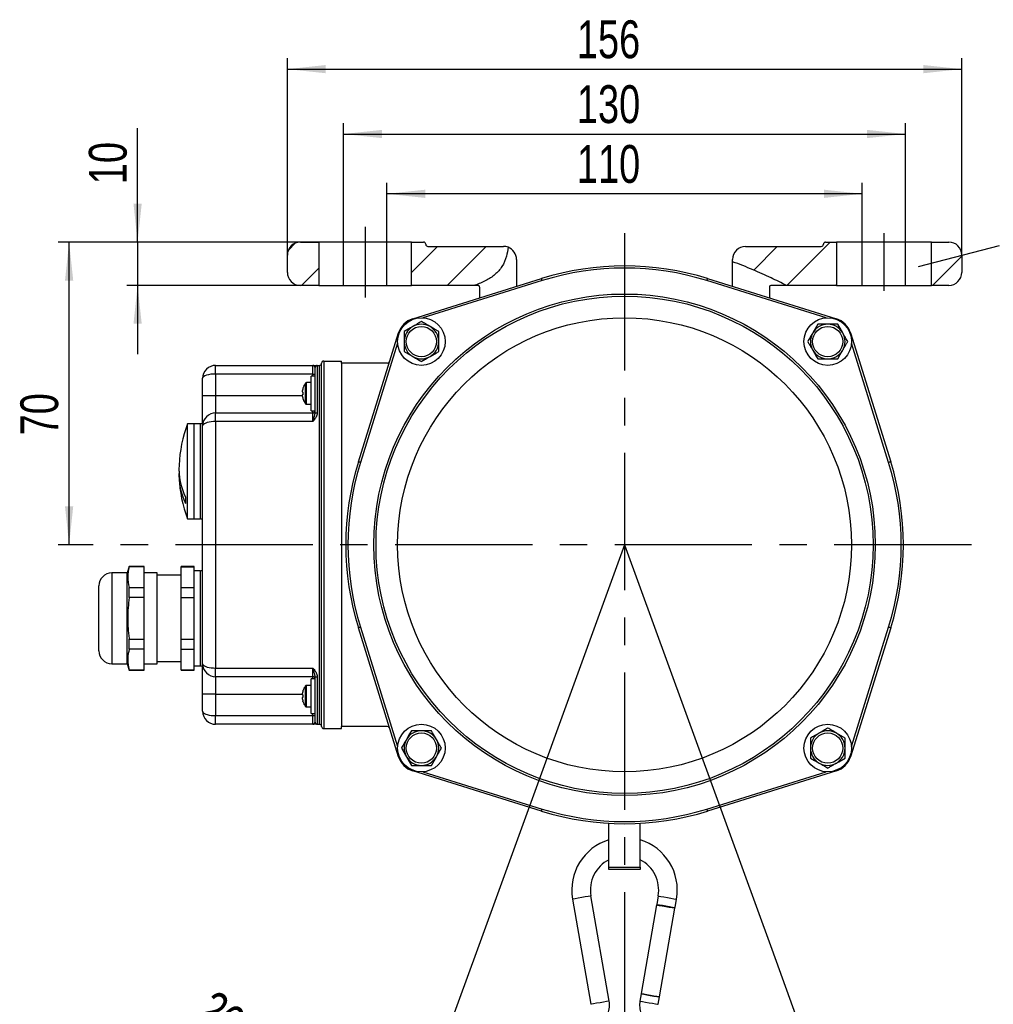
# Model space of a CAD drawing. Header units: millimetres. Extents: x 0 to 420, y -159 to 297.
# Tile 6 of 14: x 139 to 229, y 125 to 216. Entities that reach past the tile are written whole.
import ezdxf

# ---------------------------------------------------------------- set-up
doc = ezdxf.new("R2010")
doc.units = ezdxf.units.MM
doc.linetypes.add('CENTERX2', pattern=[20.32, 12.7, -2.54, 2.54, -2.54])
doc.layers.add('ОСЕВЫЕ', color=7, linetype='Continuous')
doc.styles.add('SLDTEXTSTYLE4', font='TXT', dxfattribs={"width": 0.75})
doc.dimstyles.new('SLDDIMSTYLE0', dxfattribs={"dimtxt": 3.5, "dimasz": 3.556, "dimexe": 0, "dimexo": 0.0625, "dimgap": 0.875, "dimtad": 1, "dimdec": 0, "dimlfac": 2.5, "dimrnd": 1e-09, "dimzin": 12, "dimdsep": 46, "dimtxsty": 'SLDTEXTSTYLE4', "dimsah": 1, "dimcen": 0.09, "dimadec": 0, "dimazin": 3, "dimtfac": 1, "dimtdec": 0, "dimtofl": 0, "dimtmove": 0, "dimatfit": 3, "dimfxl": 0, "dimfrac": 2, "dimtolj": 1, "dimtzin": 12, "dimarcsym": 0})
doc.dimstyles.new('SLDDIMSTYLE1', dxfattribs={"dimtxt": 3.5, "dimasz": 3.556, "dimexe": 0, "dimexo": 0.0625, "dimgap": 0.875, "dimtad": 1, "dimdec": 4, "dimlfac": 2.5, "dimzin": 12, "dimdsep": 46, "dimtxsty": 'SLDTEXTSTYLE4', "dimsah": 1, "dimcen": 0.09, "dimadec": 1, "dimazin": 3, "dimtfac": 1, "dimtdec": 1, "dimtofl": 0, "dimtmove": 0, "dimatfit": 3, "dimfxl": 0, "dimfrac": 2, "dimtolj": 1, "dimtzin": 12, "dimarcsym": 0})
doc.dimstyles.new('SLDDIMSTYLE2', dxfattribs={"dimtxt": 3.5, "dimasz": 3.556, "dimexe": 0, "dimexo": 0.0625, "dimgap": 0.875, "dimtad": 1, "dimdec": 0, "dimlfac": 2.5, "dimrnd": 1e-09, "dimzin": 12, "dimdsep": 46, "dimtxsty": 'SLDTEXTSTYLE4', "dimsah": 1, "dimcen": 0.09, "dimadec": 0, "dimazin": 3, "dimtfac": 1, "dimtdec": 0, "dimtmove": 0, "dimatfit": 0, "dimfxl": 0, "dimfrac": 2, "dimtolj": 1, "dimtzin": 12, "dimarcsym": 0})
doc.dimstyles.new('SLDDIMSTYLE3', dxfattribs={"dimtxt": 0.18, "dimasz": 3.556, "dimexe": 0, "dimexo": 0.0625, "dimgap": 0, "dimtad": 0, "dimtih": 1, "dimtoh": 1, "dimdec": 0, "dimrnd": 1e-09, "dimzin": 0, "dimdsep": 46, "dimtxsty": 'Standard', "dimblk1": 'NONE', "dimblk2": 'NONE', "dimsah": 1, "dimcen": 0.09, "dimadec": 0, "dimazin": 0, "dimtfac": 3.556, "dimtdec": 0, "dimtofl": 0, "dimtmove": 0, "dimatfit": 3, "dimldrblk": 'NONE', "dimfxl": 0, "dimfrac": 2, "dimtolj": 1, "dimtzin": 0, "dimarcsym": 0})

# ---------------------------------------------------------------- blocks, each defined once
blk = doc.blocks.new('SW_BROKEN_VIEW_0')
at = {"color": 0, "linetype": 'CENTERX2'}
for p, q in [((-24, 110.749), (-24, 104.198)), ((0, 110.16), (0, 10)), ((24, 110.16), (24, 104.832)), ((32.108, 81.329), (-50.537, 81.329))]:
    blk.add_line(p, q, dxfattribs=at)
at = {"color": 0, "linetype": 'Continuous'}
for q in [(-13.615, 43.923), (13.615, 43.923)]:
    blk.add_line((0, 81.329), q, dxfattribs=at)
blk = doc.blocks.new('_D')
at = {"layer": 'ОСЕВЫЕ'}
for p, q in [((166.34, 195.442), (142.238, 195.442)), ((143.238, 167.442), (143.238, 195.442)), ((144.099, 167.442), (142.238, 167.442))]:
    blk.add_line(p, q, dxfattribs=at)
for points in [[(143.238, 195.442), (142.857, 191.886), (143.619, 191.886)], [(143.238, 167.442), (143.619, 170.998), (142.857, 170.998)]]:
    blk.add_solid(points, dxfattribs=at)
at = {"layer": 'ОСЕВЫЕ', "insert": (138.726, 177.561), "char_height": 3.5, "attachment_point": 1, "rotation": 90, "style": 'SLDTEXTSTYLE4'}
blk.add_mtext('70', dxfattribs=at)
blk = doc.blocks.new('_D_1')
at = {"layer": 'ОСЕВЫЕ'}
blk.add_line((181.021, 130.036), (173.702, 109.926), dxfattribs=at)
for start, end in [(227.57855, 250), (250, 270)]:
    blk.add_arc((194.636, 167.442), 60.207, start, end, dxfattribs=at)
for points in [[(174.044, 110.866), (177.3, 109.387), (177.54, 110.111)], [(194.636, 107.235), (191.093, 107.721), (191.07, 106.959)]]:
    blk.add_solid(points, dxfattribs=at)
at = {"layer": 'ОСЕВЫЕ', "insert": (156.796, 126.424), "char_height": 3.5, "attachment_point": 1, "rotation": 320.92401, "style": 'SLDTEXTSTYLE4'}
blk.add_mtext('20°', dxfattribs=at)
blk = doc.blocks.new('_D_2')
at = {"layer": 'ОСЕВЫЕ'}
blk.add_line((208.251, 130.036), (215.57, 109.926), dxfattribs=at)
for start, end in [(290, 313.74028), (270, 290)]:
    blk.add_arc((194.636, 167.442), 60.207, start, end, dxfattribs=at)
for points in [[(215.228, 110.866), (211.732, 110.111), (211.972, 109.387)], [(194.636, 107.235), (198.202, 106.959), (198.179, 107.721)]]:
    blk.add_solid(points, dxfattribs=at)
at = {"layer": 'ОСЕВЫЕ', "insert": (228.049, 122.744), "char_height": 3.5, "attachment_point": 1, "rotation": 40.39482, "style": 'SLDTEXTSTYLE4'}
blk.add_mtext('20°', dxfattribs=at)
blk = doc.blocks.new('_D_3')
at = {"layer": 'ОСЕВЫЕ'}
for p, q in [((172.636, 195.442), (172.636, 200.91)), ((216.636, 195.442), (216.636, 200.91)), ((216.636, 199.91), (172.636, 199.91))]:
    blk.add_line(p, q, dxfattribs=at)
for points in [[(172.636, 199.91), (176.192, 199.529), (176.192, 200.291)], [(216.636, 199.91), (213.08, 200.291), (213.08, 199.529)]]:
    blk.add_solid(points, dxfattribs=at)
at = {"layer": 'ОСЕВЫЕ', "insert": (190.226, 204.422), "char_height": 3.5, "attachment_point": 1, "style": 'SLDTEXTSTYLE4'}
blk.add_mtext('110', dxfattribs=at)
blk = doc.blocks.new('_D_4')
at = {"layer": 'ОСЕВЫЕ'}
for p, q in [((168.636, 195.442), (168.636, 206.442)), ((220.636, 195.442), (220.636, 206.442)), ((168.636, 205.442), (220.636, 205.442))]:
    blk.add_line(p, q, dxfattribs=at)
for points in [[(168.636, 205.442), (172.192, 205.061), (172.192, 205.823)], [(220.636, 205.442), (217.08, 205.823), (217.08, 205.061)]]:
    blk.add_solid(points, dxfattribs=at)
at = {"layer": 'ОСЕВЫЕ', "insert": (190.226, 209.954), "char_height": 3.5, "attachment_point": 1, "style": 'SLDTEXTSTYLE4'}
blk.add_mtext('130', dxfattribs=at)
blk = doc.blocks.new('_D_5')
at = {"layer": 'ОСЕВЫЕ'}
for p, q in [((163.436, 194.242), (163.436, 212.442)), ((225.836, 194.242), (225.836, 212.442)), ((163.436, 211.442), (225.836, 211.442))]:
    blk.add_line(p, q, dxfattribs=at)
for points in [[(163.436, 211.442), (166.992, 211.061), (166.992, 211.823)], [(225.836, 211.442), (222.28, 211.823), (222.28, 211.061)]]:
    blk.add_solid(points, dxfattribs=at)
at = {"layer": 'ОСЕВЫЕ', "insert": (190.226, 215.954), "char_height": 3.5, "attachment_point": 1, "style": 'SLDTEXTSTYLE4'}
blk.add_mtext('156', dxfattribs=at)
blk = doc.blocks.new('_D_6')
at = {"layer": 'ОСЕВЫЕ'}
for p, q in [((149.575, 195.442), (149.575, 205.972)), ((166.34, 195.442), (148.575, 195.442)), ((149.575, 195.442), (149.575, 191.442)), ((166.34, 191.442), (148.575, 191.442)), ((149.575, 191.442), (149.575, 185.092))]:
    blk.add_line(p, q, dxfattribs=at)
for points in [[(149.575, 195.442), (149.956, 198.998), (149.194, 198.998)], [(149.575, 191.442), (149.194, 187.886), (149.956, 187.886)]]:
    blk.add_solid(points, dxfattribs=at)
at = {"layer": 'ОСЕВЫЕ', "insert": (145.063, 200.8), "char_height": 3.5, "attachment_point": 1, "rotation": 90, "style": 'SLDTEXTSTYLE4'}
blk.add_mtext('10', dxfattribs=at)
blk = doc.blocks.new('_None')
blk = doc.blocks.new('SW_HATCH_0')
at = {"color": 0, "linetype": 'Continuous', "lineweight": 18}
for p, q in [((34.724, -1.197), (38.724, 2.803)), ((-11.402, 2.069), (-10.761, 2.709)), ((0, 0), (2.403, 2.403)), ((3.293, -1.197), (6.893, 2.403)), ((31.653, 0.222), (33.834, 2.403)), ((48.194, -1.197), (50.904, 1.513)), ((-10.177, -1.197), (-8.591, 0.389)), ((39.214, -1.197), (39.306, -1.105))]:
    blk.add_line(p, q, dxfattribs=at)

msp = doc.modelspace()

# ---------------------------------------------------------------- linework, layer by layer
at = {"color": 7, "linetype": 'Continuous', "lineweight": 25}
for p, q in [((164.635925, 195.442022), (166.340277, 195.442022)), ((166.340277, 195.442022), (166.340277, 191.442026)), ((168.635925, 195.442022), (166.340277, 195.442022)), ((168.635925, 191.442026), (168.635925, 195.442022)), ((172.635925, 195.442022), (168.635925, 195.442022)), ((172.635925, 191.442026), (172.635925, 195.442022)), ((174.931573, 195.442022), (172.635925, 195.442022)), ((174.931573, 191.442026), (174.931573, 195.442022)), ((174.931573, 195.442022), (176.035925, 195.442022)), ((176.435925, 195.042027), (183.435925, 195.042027)), ((205.835925, 195.042027), (212.835925, 195.042027)), ((213.235926, 195.442022), (214.238008, 195.442022)), ((214.238008, 195.442022), (214.238008, 191.442026)), ((216.635926, 195.442022), (214.238008, 195.442022)), ((216.635926, 191.442026), (216.635926, 195.442022)), ((220.635926, 195.442022), (216.635926, 195.442022)), ((220.635926, 191.442026), (220.635926, 195.442022)), ((223.033841, 195.442022), (220.635926, 195.442022)), ((223.033841, 191.442026), (223.033841, 195.442022)), ((223.033841, 195.442022), (224.635925, 195.442022)), ((163.435924, 192.64201), (163.435924, 194.242013)), ((225.835924, 194.242013), (225.835924, 192.64201)), ((184.635925, 193.842018), (184.635925, 191.348708)), ((204.635925, 193.631709), (204.635925, 193.842018)), ((204.635925, 191.348708), (204.635925, 193.631709)), ((166.340277, 191.442026), (164.635925, 191.442026)), ((166.340277, 191.442026), (168.635925, 191.442026)), ((168.635925, 191.442026), (172.635925, 191.442026)), ((172.635925, 191.442026), (174.931573, 191.442026)), ((180.766902, 191.442026), (174.931573, 191.442026)), ((175.037227, 188.354386), (186.952726, 192.071451)), ((181.035925, 191.442026), (180.766902, 191.442026)), ((202.319123, 192.071451), (214.234622, 188.354386)), ((209.618719, 191.442026), (208.235924, 191.442026)), ((214.238008, 191.442026), (209.618719, 191.442026)), ((214.238008, 191.442026), (216.635926, 191.442026)), ((216.635926, 191.442026), (220.635926, 191.442026)), ((220.635926, 191.442026), (223.033841, 191.442026)), ((224.635925, 191.442026), (223.033841, 191.442026)), ((181.235925, 190.28808), (181.235925, 191.242016)), ((208.035925, 191.242016), (208.035925, 190.28808)), ((212.512164, 187.842024), (212.050285, 187.042011)), ((213.435926, 187.842024), (212.512164, 187.842024)), ((214.359685, 187.842024), (213.435926, 187.842024)), ((170.006502, 175.12523), (173.723567, 187.040723)), ((174.235925, 187.165774), (174.235925, 186.242021)), ((177.435925, 186.242021), (177.435925, 187.165774)), ((215.548285, 187.040723), (219.265347, 175.12523)), ((174.235925, 186.242021), (174.235925, 185.318268)), ((177.435925, 185.318268), (177.435925, 186.242021)), ((174.235925, 185.318268), (175.035925, 184.85638)), ((156.795924, 183.242024), (156.795924, 184.042014)), ((156.795924, 184.042014), (165.795926, 184.042014)), ((165.795926, 183.242024), (165.795926, 184.042014)), ((165.795926, 184.042014), (166.195925, 184.042014)), ((166.195925, 184.042014), (166.195925, 179.642022)), ((166.195925, 184.042014), (166.395925, 184.042014)), ((166.395925, 150.842012), (166.395925, 184.042014)), ((166.595924, 150.642026), (166.595924, 184.242023)), ((166.795925, 184.442032), (166.795925, 150.442017)), ((166.795925, 184.442032), (168.435926, 184.442032)), ((168.435926, 184.242023), (168.435926, 184.442032)), ((168.435926, 184.242023), (168.435926, 150.642026)), ((172.703392, 184.242023), (168.435926, 184.242023)), ((212.512164, 184.642018), (213.435926, 184.642018)), ((213.435926, 184.642018), (214.359685, 184.642018)), ((156.795924, 183.242024), (156.795924, 181.242026)), ((165.795926, 183.242024), (156.795924, 183.242024)), ((165.795926, 183.242024), (165.995925, 183.242024)), ((165.995925, 179.642022), (165.995925, 183.842028)), ((155.595924, 181.242026), (155.595924, 182.842029)), ((165.635924, 182.44201), (165.205966, 182.44201)), ((165.995925, 183.042014), (165.635924, 183.042014)), ((165.635924, 179.842032), (165.635924, 183.042014)), ((164.80798, 181.580652), (164.874141, 181.57307)), ((164.874141, 181.310976), (164.80798, 181.303395)), ((155.595924, 181.242026), (156.795924, 181.242026)), ((155.595924, 178.442014), (155.595924, 181.242026)), ((156.795924, 181.242026), (156.795924, 179.642022)), ((165.205966, 180.442012), (165.635924, 180.442012)), ((156.795924, 178.842033), (156.795924, 179.642022)), ((156.795924, 179.642022), (165.795926, 179.642022)), ((165.635924, 179.842032), (165.995925, 179.842032)), ((165.795926, 178.842033), (165.795926, 179.642022)), ((165.995925, 179.642022), (166.195925, 179.642022)), ((154.795926, 178.642023), (154.195925, 178.642023)), ((154.195925, 169.842018), (154.195925, 178.642023)), ((155.395924, 178.642023), (154.795926, 178.642023)), ((154.795926, 169.842018), (154.795926, 178.642023)), ((165.795926, 178.842033), (156.795924, 178.842033)), ((156.795924, 178.842033), (156.795924, 156.042016)), ((155.595924, 156.442011), (155.595924, 178.442014)), ((153.995924, 171.834148), (153.995924, 171.268452)), ((154.195925, 169.842018), (154.795926, 169.842018)), ((154.795926, 169.842018), (155.395924, 169.842018)), ((148.795925, 165.442026), (148.595925, 164.842022)), ((150.195925, 165.442026), (148.795925, 165.442026)), ((148.795925, 165.4117), (148.795925, 165.442026)), ((150.195925, 165.4117), (148.795925, 165.4117)), ((150.195925, 165.4117), (150.195925, 165.442026)), ((150.195925, 163.49336), (150.195925, 165.4117)), ((154.795926, 165.442026), (153.595926, 165.442026)), ((153.595926, 165.4117), (153.595926, 165.442026)), ((153.595926, 165.4117), (154.795926, 165.4117)), ((153.595926, 163.49336), (153.595926, 165.4117)), ((154.795926, 165.4117), (154.795926, 165.442026)), ((154.795926, 163.49336), (154.795926, 165.4117)), ((155.395924, 165.042032), (154.795926, 165.042032)), ((148.595925, 164.842022), (147.195925, 164.842022)), ((148.595925, 156.442011), (148.595925, 164.842022)), ((151.395925, 164.842022), (150.195925, 164.842022)), ((151.395925, 156.442011), (151.395925, 164.842022)), ((153.595926, 164.642013), (151.395925, 164.642013)), ((145.995926, 162.142027), (145.995926, 163.642014)), ((148.795925, 162.560356), (148.795925, 163.49336)), ((148.795925, 163.49336), (150.195925, 163.49336)), ((150.195925, 162.560356), (150.195925, 163.49336)), ((153.595926, 163.49336), (154.795926, 163.49336)), ((153.595926, 162.560356), (153.595926, 163.49336)), ((154.795926, 162.560356), (154.795926, 163.49336)), ((145.995926, 157.64202), (145.995926, 162.142027)), ((150.195925, 162.560356), (148.795925, 162.560356)), ((150.195925, 158.723701), (150.195925, 162.560356)), ((153.595926, 162.560356), (154.795926, 162.560356)), ((153.595926, 158.723701), (153.595926, 162.560356)), ((154.795926, 158.723701), (154.795926, 162.560356)), ((173.723567, 147.843326), (170.006502, 159.758819)), ((219.265347, 159.758819), (215.548285, 147.843326)), ((148.795925, 157.790674), (148.795925, 158.723701)), ((148.795925, 158.723701), (150.195925, 158.723701)), ((150.195925, 157.790674), (150.195925, 158.723701)), ((153.595926, 158.723701), (154.795926, 158.723701)), ((153.595926, 157.790674), (153.595926, 158.723701)), ((154.795926, 157.790674), (154.795926, 158.723701)), ((150.195925, 157.790674), (148.795925, 157.790674)), ((150.195925, 155.872334), (150.195925, 157.790674)), ((153.595926, 157.790674), (154.795926, 157.790674)), ((153.595926, 155.872334), (153.595926, 157.790674)), ((154.795926, 155.872334), (154.795926, 157.790674)), ((147.195925, 156.442011), (148.595925, 156.442011)), ((148.595925, 156.442011), (148.795925, 155.842031)), ((148.795925, 155.842031), (148.795925, 155.872334)), ((148.795925, 155.872334), (150.195925, 155.872334)), ((148.795925, 155.842031), (150.195925, 155.842031)), ((150.195925, 156.442011), (151.395925, 156.442011)), ((150.195925, 155.842031), (150.195925, 155.872334)), ((151.395925, 156.642021), (153.595926, 156.642021)), ((153.595926, 155.872334), (154.795926, 155.872334)), ((153.595926, 155.842031), (153.595926, 155.872334)), ((153.595926, 155.842031), (154.795926, 155.842031)), ((154.795926, 156.242026), (155.395924, 156.242026)), ((154.795926, 155.842031), (154.795926, 155.872334)), ((155.595924, 153.642023), (155.595924, 156.442011)), ((156.795924, 155.242027), (156.795924, 156.042016)), ((156.795924, 156.042016), (165.795926, 156.042016)), ((165.795926, 155.242027), (165.795926, 156.042016)), ((165.795926, 155.242027), (156.795924, 155.242027)), ((156.795924, 155.242027), (156.795924, 153.642023)), ((165.995925, 155.042017), (165.635924, 155.042017)), ((165.635924, 151.842011), (165.635924, 155.042017)), ((165.995925, 155.242027), (166.195925, 155.242027)), ((165.995925, 151.042021), (165.995925, 155.242027)), ((166.195925, 155.242027), (166.195925, 150.842012)), ((165.635924, 154.442013), (165.205966, 154.442013)), ((156.795924, 153.642023), (155.595924, 153.642023)), ((155.595924, 152.04202), (155.595924, 153.642023)), ((156.795924, 153.642023), (156.795924, 151.642025)), ((164.80798, 153.580654), (164.874141, 153.573073)), ((164.874141, 153.310979), (164.80798, 153.303398)), ((165.205966, 152.442015), (165.635924, 152.442015)), ((156.795924, 151.642025), (165.795926, 151.642025)), ((156.795924, 150.842012), (156.795924, 151.642025)), ((165.635924, 151.842011), (165.995925, 151.842011)), ((165.795926, 150.842012), (165.795926, 151.642025)), ((165.795926, 151.642025), (165.995925, 151.642025)), ((165.795926, 150.842012), (156.795924, 150.842012)), ((166.195925, 150.842012), (165.795926, 150.842012)), ((166.195925, 150.842012), (166.395925, 150.842012)), ((166.795925, 150.442017), (168.435926, 150.442017)), ((172.703392, 150.642026), (168.435926, 150.642026)), ((168.435926, 150.442017), (168.435926, 150.642026)), ((175.835925, 150.242031), (174.912165, 150.242031)), ((176.759685, 150.242031), (175.835925, 150.242031)), ((211.835926, 149.565781), (211.835926, 148.642028)), ((215.035926, 149.565781), (214.235925, 150.027669)), ((215.035926, 148.642028), (215.035926, 149.565781)), ((211.835926, 148.642028), (211.835926, 147.718252)), ((215.035926, 147.718252), (215.035926, 148.642028)), ((176.759685, 147.042025), (177.221565, 147.842015)), ((174.912165, 147.042025), (175.835925, 147.042025)), ((175.835925, 147.042025), (176.759685, 147.042025)), ((186.952726, 142.812599), (175.037227, 146.529663)), ((214.234622, 146.529663), (202.319123, 142.812599)), ((193.195925, 137.609065), (193.195925, 141.682232)), ((196.075925, 137.609065), (196.075925, 141.682232)), ((193.195925, 137.609065), (196.075925, 137.609065)), ((193.195925, 137.409056), (193.195925, 137.609065)), ((196.075925, 137.609065), (196.075925, 137.409056)), ((196.075925, 137.409056), (193.195925, 137.409056)), ((193.217864, 125.233806), (191.522846, 134.959973)), ((197.749004, 134.959973), (197.614021, 134.185446)), ((189.828385, 134.664691), (191.523403, 124.938501)), ((197.604996, 134.133638), (196.176451, 125.936521)), ((199.308482, 133.890141), (199.443466, 134.664691)), ((197.870912, 125.641216), (199.299457, 133.838333)), ((196.171859, 125.910152), (196.053987, 125.233806)), ((197.748448, 124.938501), (197.86632, 125.61487))]:
    msp.add_line(p, q, dxfattribs=at)
at = {"color": 8, "linetype": 'Continuous', "lineweight": 25}
for p, q in [((187.012286, 191.880525), (175.975551, 188.437594)), ((213.296299, 188.437594), (202.259565, 191.880525)), ((175.037227, 188.354386), (175.054624, 188.29862)), ((215.548285, 187.040723), (215.492516, 187.023319)), ((173.64036, 186.102403), (170.197428, 175.065649)), ((219.074421, 175.065649), (215.63149, 186.102403)), ((165.795926, 183.042014), (165.795926, 183.242024)), ((165.109484, 180.490673), (165.109484, 182.393373)), ((165.205966, 180.442012), (165.205966, 182.44201)), ((156.795924, 181.242026), (164.814473, 181.242026)), ((165.795926, 179.642022), (165.795926, 179.842032)), ((155.395924, 169.842018), (155.395924, 178.642023)), ((155.395924, 156.242026), (155.395924, 165.042032)), ((147.195925, 164.842022), (147.195925, 162.742031)), ((147.195925, 162.742031), (147.195925, 156.442011)), ((170.197428, 159.818376), (173.64036, 148.781646)), ((215.63149, 148.781646), (219.074421, 159.818376)), ((165.795926, 155.042017), (165.795926, 155.242027)), ((165.109484, 152.490676), (165.109484, 154.393376)), ((165.205966, 152.442015), (165.205966, 154.442013)), ((156.795924, 153.642023), (164.814473, 153.642023)), ((165.795926, 151.642025), (165.795926, 151.842011)), ((173.723567, 147.843326), (173.779334, 147.860731)), ((175.975551, 146.446455), (187.012286, 143.003524)), ((202.259565, 143.003524), (213.296299, 146.446455)), ((214.234622, 146.529663), (214.217227, 146.58543))]:
    msp.add_line(p, q, dxfattribs=at)
at = {"color": 7, "linetype": 'Continuous', "lineweight": 25, "flags": 128}
for points in [[(187.012286, 191.880525), (187.000666, 191.917766), (186.989493, 191.953576), (186.979196, 191.986597), (186.970171, 192.015518), (186.962764, 192.039264), (186.95726, 192.056907), (186.953871, 192.067779), (186.952726, 192.071451)], [(202.259565, 191.880525), (202.271183, 191.917766), (202.282356, 191.953576), (202.292654, 191.986597), (202.301678, 192.015518), (202.309086, 192.039264), (202.31459, 192.056907), (202.317979, 192.067779), (202.319123, 192.071451)], [(175.035925, 187.627662), (174.818215, 187.501968), (174.235925, 187.165774)], [(175.835925, 188.08955), (175.735254, 188.031424), (175.63377, 187.972821), (175.560627, 187.930597), (175.487083, 187.888134), (175.413062, 187.84541), (175.338683, 187.802471), (175.263418, 187.759007), (175.187876, 187.7154), (175.111976, 187.671579), (175.035925, 187.627662)], [(176.635925, 187.627662), (176.57907, 187.660492), (176.485628, 187.714446), (176.299006, 187.822188), (176.113471, 187.929309), (176.02052, 187.982977), (175.927946, 188.036407), (175.835925, 188.08955)], [(177.435925, 187.165774), (177.043982, 187.392081), (176.635925, 187.627662)], [(214.821567, 187.042011), (214.69587, 187.259734), (214.359685, 187.842024)], [(212.050285, 187.042011), (212.017461, 186.985172), (211.909835, 186.798752), (211.85617, 186.705793), (211.802288, 186.612476), (211.748647, 186.519564), (211.694979, 186.426628), (211.641531, 186.334051), (211.588405, 186.242021)], [(215.283446, 186.242021), (215.225323, 186.342681), (215.166732, 186.444176), (215.124502, 186.517323), (215.082042, 186.590875), (215.039306, 186.66488), (214.996364, 186.739267), (214.952909, 186.814535), (214.909293, 186.890066), (214.865475, 186.965979), (214.821567, 187.042011)], [(211.588405, 186.242021), (211.629494, 186.170853), (211.670812, 186.09928), (211.712392, 186.027277), (211.754205, 185.954846), (211.796461, 185.881651), (211.838936, 185.808075), (211.881672, 185.73407), (211.924591, 185.659731), (211.987313, 185.551084), (212.050285, 185.442031)], [(176.635925, 184.85638), (177.23377, 185.201538), (177.435925, 185.318268)], [(212.050285, 185.442031), (212.395449, 184.844173), (212.512164, 184.642018)], [(214.359685, 184.642018), (214.585974, 185.033954), (214.821567, 185.442031)], [(175.035925, 184.85638), (175.09278, 184.82355), (175.279189, 184.715927), (175.372143, 184.662259), (175.46547, 184.608377), (175.558379, 184.554733), (175.65133, 184.501088), (175.743904, 184.447635), (175.835925, 184.394492)], [(156.795924, 183.242024), (156.561818, 183.234347), (156.336706, 183.211578), (156.12924, 183.174599), (155.947398, 183.124865), (155.798163, 183.064259), (155.687268, 182.995094), (155.618982, 182.920063), (155.595924, 182.842029)], [(156.795924, 178.842033), (156.587546, 178.835953), (156.385501, 178.817905), (156.195926, 178.788436), (156.02458, 178.74843), (155.876671, 178.699149), (155.756696, 178.642023), (155.668293, 178.578819), (155.614154, 178.511489), (155.595924, 178.442014)], [(170.197428, 175.065649), (170.160181, 175.077284), (170.124364, 175.088442), (170.091355, 175.098742), (170.062423, 175.107778), (170.03868, 175.115193), (170.021035, 175.120676), (170.010171, 175.124086), (170.006502, 175.12523)], [(219.265347, 175.12523), (219.261678, 175.124086), (219.250815, 175.120676), (219.233172, 175.115193), (219.209426, 175.107778), (219.180493, 175.098742), (219.147487, 175.088442), (219.111671, 175.077284), (219.074421, 175.065649)], [(170.197428, 159.818376), (170.160181, 159.806765), (170.124364, 159.795583), (170.091355, 159.785283), (170.062423, 159.776271), (170.03868, 159.768856), (170.021035, 159.763349), (170.010171, 159.759963), (170.006502, 159.758819)], [(219.265347, 159.758819), (219.261678, 159.759963), (219.250815, 159.763349), (219.233172, 159.768856), (219.209426, 159.776271), (219.180493, 159.785283), (219.147487, 159.795583), (219.111671, 159.806765), (219.074421, 159.818376)], [(155.595924, 156.442011), (155.614154, 156.37256), (155.668293, 156.305207), (155.756696, 156.242026), (155.876671, 156.184901), (156.02458, 156.135596), (156.195926, 156.095613), (156.385501, 156.066144), (156.587546, 156.048096), (156.795924, 156.042016)], [(155.595924, 152.04202), (155.614154, 151.972569), (155.668293, 151.905216), (155.756696, 151.842011), (155.876671, 151.78491), (156.02458, 151.735605), (156.195926, 151.695622), (156.385501, 151.666153), (156.587546, 151.648105), (156.795924, 151.642025)], [(214.235925, 150.027669), (214.179071, 150.0605), (213.99266, 150.168122), (213.899707, 150.221766), (213.806381, 150.275648), (213.713472, 150.329293), (213.620519, 150.382961), (213.527947, 150.436414), (213.435926, 150.489534)], [(174.450285, 149.442018), (174.417459, 149.385155), (174.363511, 149.291719), (174.255764, 149.105109), (174.148646, 148.919571), (174.09498, 148.826612), (174.041532, 148.734034), (173.988404, 148.642028)], [(174.912165, 150.242031), (174.685876, 149.850071), (174.450285, 149.442018)], [(177.221565, 149.442018), (176.876399, 150.039876), (176.759685, 150.242031)], [(177.683446, 148.642028), (177.642356, 148.713196), (177.601039, 148.784746), (177.559457, 148.856772), (177.517645, 148.929203), (177.475388, 149.002398), (177.432913, 149.07595), (177.390176, 149.149979), (177.34726, 149.224318), (177.284539, 149.332941), (177.221565, 149.442018)], [(212.635924, 150.027669), (212.038081, 149.682487), (211.835926, 149.565781)], [(173.988404, 148.642028), (174.046527, 148.541344), (174.105119, 148.439873), (174.147348, 148.366726), (174.189809, 148.293174), (174.232544, 148.219169), (174.275487, 148.144782), (174.318941, 148.069514), (174.362556, 147.993983), (174.406376, 147.91807), (174.450285, 147.842015)], [(177.221565, 147.842015), (177.254391, 147.898877), (177.362014, 148.085297), (177.415681, 148.178233), (177.469564, 148.271573), (177.523204, 148.364485), (177.57687, 148.457421), (177.630318, 148.549999), (177.683446, 148.642028)], [(174.450285, 147.842015), (174.575979, 147.624315), (174.912165, 147.042025)], [(211.835926, 147.718252), (212.227868, 147.491968), (212.635924, 147.256387)], [(214.235925, 147.256387), (214.453634, 147.382081), (215.035926, 147.718252)], [(212.635924, 147.256387), (212.692781, 147.223557), (212.78622, 147.169603), (212.972843, 147.061861), (213.15838, 146.95474), (213.25133, 146.901072), (213.343905, 146.847618), (213.435926, 146.794499)], [(186.952726, 142.812599), (186.953871, 142.81627), (186.95726, 142.827142), (186.962764, 142.844785), (186.970171, 142.868532), (186.979196, 142.897452), (186.989493, 142.930449), (187.000666, 142.966283), (187.012286, 143.003524)], [(202.319123, 142.812599), (202.317979, 142.81627), (202.31459, 142.827142), (202.309086, 142.844785), (202.301678, 142.868532), (202.292654, 142.897452), (202.282356, 142.930449), (202.271183, 142.966283), (202.259565, 143.003524)], [(197.604996, 134.133638), (197.669487, 134.122408), (197.853143, 134.090389), (198.128005, 134.04249), (198.452226, 133.985985), (198.776447, 133.92948), (199.051308, 133.881582), (199.234964, 133.849586), (199.299457, 133.838333)], [(197.614021, 134.185446), (197.678513, 134.174193), (197.86217, 134.142197), (198.13703, 134.094299), (198.461251, 134.037793), (198.785472, 133.981288), (199.060335, 133.93339), (199.24399, 133.90137), (199.308482, 133.890141)], [(196.171859, 125.910152), (196.236351, 125.898922), (196.420007, 125.866903), (196.694868, 125.819004), (197.019089, 125.762499), (197.34331, 125.706018), (197.618172, 125.658096), (197.801828, 125.6261), (197.86632, 125.61487)], [(196.176451, 125.936521), (196.240943, 125.925268), (196.424599, 125.893272), (196.69946, 125.845373), (197.023681, 125.788868), (197.347902, 125.732363), (197.622764, 125.684465), (197.806421, 125.652445), (197.870912, 125.641216)]]:
    msp.add_lwpolyline(points, dxfattribs=at)
at = {"color": 8, "linetype": 'Continuous', "lineweight": 25, "flags": 128}
for points in [[(214.217227, 188.29862), (214.224585, 188.322199), (214.230089, 188.339842), (214.233478, 188.350714), (214.234622, 188.354386)], [(173.779334, 187.023319), (173.755744, 187.030686), (173.7381, 187.036193), (173.727236, 187.039579), (173.723567, 187.040723)], [(215.492516, 147.860731), (215.516107, 147.853363), (215.53375, 147.847856), (215.544616, 147.84447), (215.548285, 147.843326)], [(175.054624, 146.58543), (175.047265, 146.56185), (175.041761, 146.544207), (175.038372, 146.533335), (175.037227, 146.529663)], [(191.522846, 134.959973), (191.458354, 134.948743), (191.274697, 134.916747), (190.999836, 134.868825), (190.675615, 134.812344), (190.351394, 134.755839), (190.076533, 134.707917), (189.892876, 134.675921), (189.828385, 134.664691)], [(197.749004, 134.959973), (197.813496, 134.948743), (197.997152, 134.916747), (198.272014, 134.868825), (198.596235, 134.812344), (198.920456, 134.755839), (199.195317, 134.707917), (199.378974, 134.675921), (199.443466, 134.664691), (199.443466, 134.664691)], [(193.217864, 125.233806), (193.153372, 125.222553), (192.969715, 125.190557), (192.694854, 125.142659), (192.370633, 125.086153), (192.046412, 125.029648), (191.771551, 124.98175), (191.587894, 124.94973), (191.523403, 124.938501)], [(196.053987, 125.233806), (196.118478, 125.222553), (196.302135, 125.190557), (196.576996, 125.142659), (196.901217, 125.086153), (197.225438, 125.029648), (197.500299, 124.98175), (197.683956, 124.94973), (197.748448, 124.938501)]]:
    msp.add_lwpolyline(points, dxfattribs=at)
at = {"color": 7, "linetype": 'Continuous', "lineweight": 25}
for centre, radius in [((194.635925, 167.442021), 23.2), ((194.635924, 167.442027), 23), ((194.635924, 167.442015), 20.999999), ((175.835925, 186.242033), 2.2), ((175.83593, 186.242021), 1.400002), ((213.435928, 186.242029), 2.199997), ((213.435928, 186.242024), 1.399997), ((175.835925, 148.642016), 2.2), ((213.435925, 148.642016), 2.2), ((175.835924, 148.642025), 1.399998), ((213.435922, 148.642017), 1.399994)]:
    msp.add_circle(centre, radius, dxfattribs=at)
for centre, radius, start, end in [((164.635933, 194.242013), 1.200009, 90.00037424, 179.9999815), ((176.035924, 195.24202), 0.200001, 359.99774187, 89.99969688), ((176.435927, 195.242028), 0.200001, 180.00457224, 269.99948333), ((183.435791, 193.841393), 1.200634, 69.24831582, 89.9936253), ((183.435902, 193.842004), 1.200023, 0.00069028, 69.24290514), ((205.835933, 193.842018), 1.200009, 90.00037424, 179.9999815), ((212.835922, 195.24203), 0.200003, 270.00066761, 359.99506337), ((213.235928, 195.242019), 0.200003, 90.00066748, 180.00189377), ((224.635918, 194.242015), 1.200006, 359.99989705, 89.99967607), ((194.635925, 167.441727), 25.800287, 72.67478154, 107.32521846), ((164.635933, 192.642034), 1.200009, 180.00115688, 269.99962575), ((194.635925, 167.44204), 25.599989, 72.67457377, 107.32542623), ((224.635918, 192.642032), 1.200006, 270.00032394, 359.99896458), ((181.035924, 191.242024), 0.200001, 359.99774187, 89.99959015), ((208.235926, 191.242025), 0.2, 90.00036565, 180.00262249), ((175.632858, 186.445096), 2.000041, 107.32606209, 162.6740354), ((175.835962, 186.242), 1.600038, 120.00077224, 179.99923581), ((175.835925, 186.242042), 1.599982, 59.99963176, 120.00036824), ((175.835888, 186.242), 1.600038, 0.00076419, 59.99922776), ((213.435926, 186.242038), 1.599987, 89.99998619, 150.00083757), ((213.435921, 186.242028), 1.599996, 29.99936157, 89.99981467), ((213.638984, 186.445085), 2.000054, 17.32618917, 72.67381083), ((213.435888, 186.242021), 1.599963, 149.99965652, 210.00034348), ((213.435963, 186.242021), 1.599963, 329.99965652, 30.00034348), ((175.835962, 186.242042), 1.600038, 180.00076419, 239.99922776), ((175.835888, 186.242042), 1.600038, 300.00077224, 359.99923581), ((213.435926, 186.242004), 1.599987, 209.99916243, 270.00001381), ((213.435921, 186.242014), 1.599996, 270.00018533, 330.00063843), ((156.795903, 182.842035), 1.199978, 89.99899561, 180.00029291), ((166.195909, 183.842029), 0.199984, 89.99534733, 180.00038365), ((166.395912, 184.242026), 0.200012, 270.00388645, 359.99910169), ((166.79594, 184.242016), 0.200016, 90.00440728, 179.99815397), ((172.703402, 184.442014), 0.199991, 269.99707326, 342.67296752), ((175.835925, 186.242), 1.599982, 239.99963176, 300.00036824), ((166.395663, 181.44216), 1.599707, 143.51466273, 162.54795233), ((165.205888, 182.322151), 0.119859, 89.9626249, 143.54347347), ((166.410876, 181.442111), 1.608872, 162.77764028, 175.06011144), ((166.410876, 181.441935), 1.608872, 184.93988856, 197.22235972), ((166.759476, 181.442023), 1.889884, 176.02385189, 183.97614811), ((164.465819, 181.386032), 0.67098, 52.51554969, 53.00335936), ((164.291262, 181.727647), 0.959425, 307.06996926, 307.41112169), ((166.395663, 181.441886), 1.599707, 197.45204767, 216.48533727), ((165.205962, 180.561983), 0.119971, 216.4691715, 270.00215334), ((156.795926, 178.442021), 1.200002, 90.00011707, 180.00030982), ((165.795924, 179.842023), 0.2, 270.00036565, 0.00262249), ((165.895922, 174.242027), 12.499996, 159.39031984, 177.40624166), ((155.395922, 178.842026), 0.200003, 270.00066748, 0.00189377), ((194.635976, 167.442025), 25.800051, 162.67460178, 197.32539822), ((194.635928, 167.442013), 25.600003, 162.67458962, 197.32541038), ((194.635953, 167.442013), 25.599972, 342.67456773, 17.32543227), ((194.635905, 167.442025), 25.80002, 342.67458006, 17.32541994), ((159.858124, 174.536519), 6.455091, 177.59223749, 204.74887364), ((159.85817, 173.970835), 6.455138, 177.59214255, 204.74879395), ((165.895922, 174.242013), 12.499996, 182.59375834, 200.60968016), ((155.395922, 169.642015), 0.200003, 0.00493663, 89.99933239), ((155.395922, 165.242034), 0.200003, 270.00066761, 359.99506337), ((147.195932, 163.642016), 1.200006, 90.00032393, 180.00010295), ((147.195932, 157.642017), 1.200006, 179.99989705, 269.99967607), ((155.395922, 156.042023), 0.200003, 359.99810623, 89.99933252), ((156.795912, 156.442014), 1.199988, 180.0001492, 270.00056229), ((165.795924, 155.042026), 0.2, 359.99737751, 89.99963435), ((166.395663, 153.442163), 1.599707, 143.51466273, 162.54795233), ((164.465819, 153.386035), 0.67098, 52.5155497, 53.00335935), ((165.205978, 154.321976), 0.120037, 90.00536355, 143.50073482), ((166.410876, 153.442114), 1.608872, 162.77764028, 175.06011144), ((166.410181, 153.441802), 1.608167, 184.93718743, 197.22506085), ((166.759476, 153.442026), 1.889884, 176.02385189, 183.97614811), ((164.291262, 153.72765), 0.959424, 307.06996926, 307.41112169), ((166.395663, 153.441889), 1.599707, 197.45204767, 216.48533727), ((165.205962, 152.561986), 0.119971, 216.4691715, 270.00215334), ((156.795961, 152.042048), 1.200036, 180.00133384, 269.99823928), ((166.195943, 151.04203), 0.200018, 180.00248922, 269.99494953), ((166.395943, 150.642031), 0.199981, 359.99876692, 90.00507521), ((166.795942, 150.642035), 0.200018, 180.00248922, 269.99494953), ((172.703408, 150.442054), 0.199973, 17.31603108, 90.00464265), ((175.835927, 148.642016), 1.600002, 149.99998383, 210.00001617), ((175.835927, 148.642042), 1.599989, 90.00006265, 150.00078779), ((175.835923, 148.642042), 1.599989, 29.99921221, 89.99993735), ((175.835923, 148.642016), 1.600002, 329.99998383, 30.00001617), ((213.435962, 148.642009), 1.600036, 120.00080511, 179.99929536), ((213.435924, 148.642049), 1.599982, 59.99963176, 120.00036824), ((213.435896, 148.64201), 1.600031, 0.00065128, 59.9994331), ((213.435885, 148.642003), 1.599959, 179.99911147, 240.00078805), ((213.435973, 148.642002), 1.599954, 299.99897374, 0.00094189), ((175.632858, 148.438953), 2.000041, 197.3259646, 252.67393791), ((175.835939, 148.642058), 1.600033, 210.00111788, 269.99951046), ((175.835911, 148.642058), 1.600033, 270.00048954, 329.99888212), ((213.638984, 148.438965), 2.000054, 287.32618917, 342.67381083), ((213.435924, 148.642007), 1.599982, 239.99963176, 300.00036824), ((194.635925, 167.44201), 25.599989, 252.67457377, 287.32542623), ((194.635925, 167.441796), 25.799785, 252.67443402, 287.32556598), ((194.635939, 135.502511), 4.880012, 107.16257405, 189.88574061), ((194.635888, 135.502496), 4.880033, 350.11447977, 72.83721122), ((194.635923, 135.502505), 3.159998, 117.10969849, 189.88595653), ((194.635927, 135.502505), 3.159999, 350.11404622, 62.89028857), ((191.188424, 124.880133), 2.060026, 337.93242571, 9.88572779), ((198.083426, 124.880133), 2.060026, 170.11427221, 202.06757429)]:
    msp.add_arc(centre, radius, start, end, dxfattribs=at)
for points, knots in [([(183.861198, 194.964136), (183.819934, 194.685073), (183.728176, 194.064528), (183.344371, 193.171593), (182.663779, 192.405365), (181.795587, 191.846748), (181.136053, 191.571971), (180.782331, 191.447457), (180.766902, 191.442026)], [0, 0, 0, 0, 0.1689918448, 0.3757835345, 0.5726289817, 0.7749421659, 0.9901833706, 1, 1, 1, 1]), ([(209.618719, 191.442026), (209.143904, 191.676895), (208.12515, 192.180827), (206.470145, 192.928578), (205.269661, 193.388772), (204.635925, 193.631709)], [0, 0, 0, 0, 0.291837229, 0.626160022, 1, 1, 1, 1]), ([(214.821567, 185.442031), (214.832509, 185.460977), (214.861442, 185.511072), (214.926258, 185.623389), (215.015884, 185.778579), (215.105392, 185.933616), (215.176789, 186.057307), (215.23022, 186.149812), (215.265738, 186.211344), (215.283446, 186.242021)], [0, 0, 0, 0, 0.071053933, 0.187874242, 0.42114363, 0.653066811, 0.769264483, 0.884964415, 1, 1, 1, 1]), ([(165.995925, 183.842028), (165.995692, 183.846417), (165.995218, 183.855374), (165.991918, 183.868768), (165.987212, 183.882266), (165.978944, 183.900601), (165.965927, 183.923045), (165.947568, 183.948598), (165.927236, 183.972302), (165.905806, 183.993263), (165.883754, 184.010967), (165.861324, 184.025039), (165.838386, 184.035256), (165.818149, 184.040462), (165.804324, 184.041871), (165.798031, 184.042017), (165.796279, 184.042014), (165.795926, 184.042014)], [0, 0, 0, 0, 0.043491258, 0.088758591, 0.136131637, 0.185142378, 0.287940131, 0.392771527, 0.496739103, 0.597195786, 0.689577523, 0.776624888, 0.859018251, 0.937595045, 0.982636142, 0.996493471, 1, 1, 1, 1]), ([(175.835925, 184.394492), (175.859648, 184.408193), (175.907223, 184.435672), (175.97881, 184.477001), (176.050815, 184.518568), (176.123352, 184.560463), (176.196416, 184.602633), (176.270018, 184.645105), (176.343982, 184.687833), (176.429653, 184.737285), (176.526994, 184.7935), (176.599567, 184.835392), (176.635925, 184.85638)], [0, 0, 0, 0, 0.088968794, 0.17842323, 0.268449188, 0.358977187, 0.450461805, 0.542415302, 0.634949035, 0.72786437, 0.863663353, 1, 1, 1, 1]), ([(165.795926, 178.842033), (165.796279, 178.843185), (165.798033, 178.848898), (165.804301, 178.869379), (165.8178, 178.91348), (165.837477, 178.977728), (165.860176, 179.051937), (165.882718, 179.125943), (165.904978, 179.199899), (165.926627, 179.273663), (165.947203, 179.347421), (165.965946, 179.4212), (165.979053, 179.48269), (165.987255, 179.531736), (165.991961, 179.568201), (165.995242, 179.604985), (165.995697, 179.629657), (165.995925, 179.642022)], [0, 0, 0, 0, 0.004373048, 0.021681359, 0.077704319, 0.171690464, 0.265454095, 0.359238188, 0.452349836, 0.545648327, 0.638127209, 0.730135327, 0.82177806, 0.866112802, 0.910502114, 0.955146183, 1, 1, 1, 1]), ([(166.195925, 179.642022), (166.195522, 179.625343), (166.194301, 179.574863), (166.183493, 179.507796), (166.163776, 179.430634), (166.139281, 179.35982), (166.103633, 179.280159), (166.061614, 179.202629), (166.014457, 179.127351), (165.963507, 179.054411), (165.909831, 178.983341), (165.854285, 178.913581), (165.816123, 178.866605), (165.796579, 178.842827), (165.795926, 178.842033)], [0, 0, 0, 0, 0.054818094, 0.165897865, 0.222166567, 0.316550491, 0.411725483, 0.508729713, 0.606153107, 0.703537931, 0.801073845, 0.898835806, 0.996618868, 1, 1, 1, 1]), ([(148.795925, 165.4117), (148.729665, 165.094964), (148.59593, 164.455687), (148.728858, 163.816072), (148.795925, 163.49336)], [0, 0, 0, 0, 0.4954581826, 1, 1, 1, 1]), ([(148.795925, 162.560356), (148.758965, 162.245198), (148.684821, 161.612985), (148.651267, 160.653943), (148.679927, 159.850654), (148.735561, 159.206518), (148.775789, 158.884759), (148.795925, 158.723701)], [0, 0, 0, 0, 0.2472993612, 0.4960867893, 0.7472255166, 0.8734728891, 1, 1, 1, 1]), ([(148.795925, 157.790674), (148.738635, 157.519712), (148.623672, 156.975976), (148.685036, 156.321915), (148.7737, 155.962442), (148.795925, 155.872334)], [0, 0, 0, 0, 0.426721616, 0.856298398, 1, 1, 1, 1]), ([(165.995925, 155.242027), (165.99503, 155.266509), (165.993234, 155.315631), (165.977618, 155.414029), (165.948024, 155.537061), (165.905311, 155.683791), (165.860294, 155.831844), (165.825521, 155.945348), (165.804301, 156.01467), (165.798033, 156.035151), (165.796279, 156.040864), (165.795926, 156.042016)], [0, 0, 0, 0, 0.088807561, 0.178190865, 0.360838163, 0.547610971, 0.73259516, 0.922288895, 0.978316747, 0.99562657, 1, 1, 1, 1]), ([(165.795926, 156.042016), (165.796579, 156.041222), (165.87264, 155.948682), (166.019632, 155.765433), (166.171296, 155.493665), (166.189317, 155.309541), (166.195925, 155.242027)], [0, 0, 0, 0, 0.003388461, 0.394561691, 0.777998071, 1, 1, 1, 1]), ([(165.795926, 150.842012), (165.796279, 150.84202), (165.79803, 150.842061), (165.804325, 150.842139), (165.818041, 150.843606), (165.834053, 150.847648), (165.849024, 150.853526), (165.860375, 150.859026), (165.871684, 150.865522), (165.886922, 150.875627), (165.905668, 150.890668), (165.927122, 150.911601), (165.947401, 150.93525), (165.962802, 150.95664), (165.973821, 150.974595), (165.981055, 150.988141), (165.987165, 151.001676), (165.991878, 151.01512), (165.995206, 151.028553), (165.995688, 151.037584), (165.995925, 151.042021)], [0, 0, 0, 0, 0.003506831, 0.017361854, 0.062395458, 0.139903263, 0.180189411, 0.221698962, 0.264827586, 0.309379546, 0.40285121, 0.502574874, 0.606141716, 0.711314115, 0.763480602, 0.81488571, 0.863466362, 0.910522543, 0.956039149, 1, 1, 1, 1]), ([(213.435926, 150.489534), (213.412202, 150.475841), (213.364621, 150.44838), (213.29304, 150.407047), (213.221034, 150.365482), (213.148499, 150.323585), (213.075426, 150.281422), (213.001846, 150.238911), (212.927859, 150.196222), (212.842198, 150.146761), (212.744856, 150.09055), (212.672283, 150.048657), (212.635924, 150.027669)], [0, 0, 0, 0, 0.088958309, 0.178414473, 0.268440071, 0.358969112, 0.450454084, 0.54242294, 0.634945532, 0.727861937, 0.863661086, 1, 1, 1, 1]), ([(213.435926, 146.794499), (213.469481, 146.813876), (213.536861, 146.852787), (213.628643, 146.905742), (213.711351, 146.953534), (213.784924, 146.996006), (213.858909, 147.038708), (213.933465, 147.081747), (214.008519, 147.125099), (214.084096, 147.168716), (214.159927, 147.212499), (214.210575, 147.241748), (214.235925, 147.256387)], [0, 0, 0, 0, 0.125838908, 0.252688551, 0.344125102, 0.436057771, 0.528576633, 0.621546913, 0.715633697, 0.810057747, 0.904933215, 1, 1, 1, 1])]:
    msp.add_open_spline(points, degree=3, knots=knots, dxfattribs=at)

# ---------------------------------------------------------------- block references
at = {"color": 7, "linetype": 'Continuous'}
msp.add_blockref('SW_BROKEN_VIEW_0', (194.635925, 86.113033), dxfattribs=at)
at = {"color": 7, "linetype": 'Continuous', "lineweight": 18}
msp.add_blockref('SW_HATCH_0', (174.931573, 192.638958), dxfattribs=at)

# ---------------------------------------------------------------- dimensions: what is measured, and where the dimension line sits
at = {"layer": 'ОСЕВЫЕ'}
for base, p1, p2, angle, dimstyle, picture, middle in [((225.835925, 211.442022), (163.435925, 194.242022), (225.835925, 194.242022), 0, 'SLDDIMSTYLE0', '_D_5', (194.105326, 211.442022)), ((220.635925, 205.442022), (168.635925, 195.442022), (220.635925, 195.442022), 0, 'SLDDIMSTYLE0', '_D_4', (194.105326, 205.442022)), ((149.57509, 191.442022), (166.340277, 195.442022), (166.340277, 191.442022), 90, 'SLDDIMSTYLE2', '_D_6', (149.57509, 203.386098)), ((172.635925, 199.910396), (216.635925, 195.442022), (172.635925, 195.442022), 0, 'SLDDIMSTYLE0', '_D_3', (194.105326, 199.910396)), ((143.237651, 195.442022), (144.099264, 167.442022), (166.340277, 195.442022), 90, 'SLDDIMSTYLE0', '_D', (143.237651, 180.147276))]:
    dim = msp.add_linear_dim(base=base, p1=p1, p2=p2, angle=angle, dimstyle=dimstyle, dxfattribs=at)
    dim.commit()
    dim.dimension.update_dxf_attribs({"geometry": picture, "text_midpoint": middle, "dimtype": 160})
for base, line1, line2, picture, middle in [((184.181089, 108.1497), ((181.02132, 130.036203), (194.635925, 167.442022)), ((194.635925, 196.273022), (194.635925, 24.24964)), '_D_1', (156.684406, 120.702689)), ((205.090761, 108.1497), ((194.635925, 196.273022), (194.635925, 24.24964)), ((208.25053, 130.036203), (194.635925, 167.442022)), '_D_2', (233.653134, 121.588555))]:
    dim = msp.add_angular_dim_2l(base=base, line1=line1, line2=line2, dimstyle='SLDDIMSTYLE1', dxfattribs=at)
    dim.commit()
    dim.dimension.update_dxf_attribs({"geometry": picture, "text_midpoint": middle, "dimtype": 162})

# ---------------------------------------------------------------- leaders
at = {"layer": 'ОСЕВЫЕ', "has_arrowhead": 0}
msp.add_leader([(221.846885, 193.197623), (229.344291, 195.128285)], dimstyle='SLDDIMSTYLE3', dxfattribs=at)

doc.saveas('drawing.dxf')
